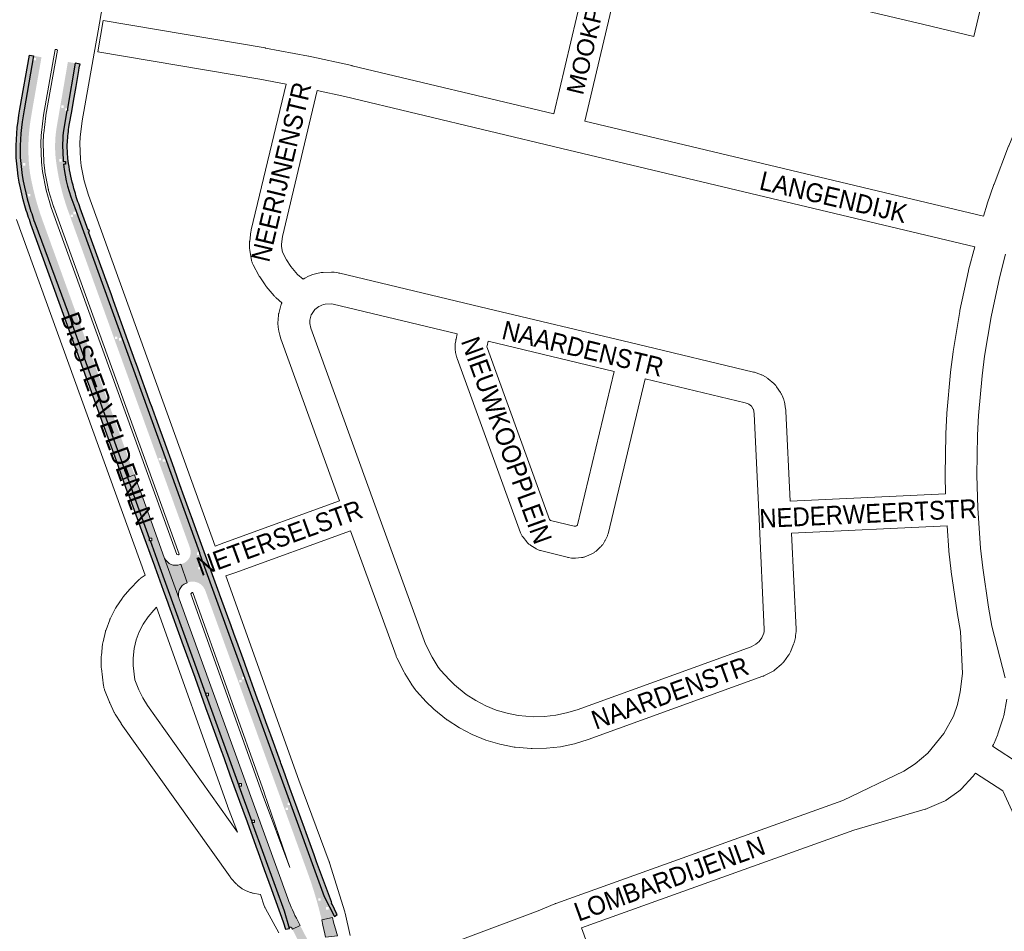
# Paper-space layout 'Layout1' of a CAD drawing. Header units: metres. Extents: x 123097 to 144122, y 392739 to 407589.
# Tile 57 of 256: x 127243 to 127646, y 399538 to 399911. Entities that reach past the tile are written whole.
import ezdxf
from ezdxf.enums import TextEntityAlignment as Align

# ---------------------------------------------------------------- set-up
doc = ezdxf.new("R2010")
doc.units = ezdxf.units.M
doc.header["$MEASUREMENT"] = 0
for name, color, linetype, lineweight in [('gs-anno-wegen algemeen tekst', 7, 'Continuous', 0), ('gs-knt-aanvullende hoofdweg', 7, 'Continuous', 0), ('gs-knt-wegen algemeen', 7, 'Continuous', 0), ('ir-ARC-asfalt-hoofdwegen-te inspecteren', 5, 'Continuous', 0), ('ir-ARC-fietspaden naastliggend- te inspecteren', 1, 'Continuous', 0)]:
    doc.layers.add(name, color=color, linetype=linetype, lineweight=lineweight)
doc.styles.add('Style-Arial', font='arial.ttf')

psp = doc.layouts.get("Layout1")

# ---------------------------------------------------------------- hatches: boundary and pattern name
at = {"layer": 'ir-ARC-asfalt-hoofdwegen-te inspecteren', "linetype": 'Continuous', "lineweight": 13, "extrusion": (0, 0, -1)}
h = psp.add_hatch(color=5, dxfattribs=at)
h.paths.add_polyline_path([(-127249.445, 399828, 0.0125813), (-127247.023, 399835.485, 0.0557179), (-127243.525, 399854.699, 0.0556156), (-127245.091, 399874.22), (-127248.97, 399896.355), (-127252.205, 399895.796), (-127251.922, 399894.174), (-127251.881, 399893.946), (-127251.882, 399893.946), (-127250.194, 399884.28), (-127250.192, 399884.28), (-127250.064, 399883.542), (-127250.065, 399883.541), (-127248.568, 399874.968), (-127248.564, 399874.969), (-127248.503, 399874.599), (-127247.651, 399869.42, -0.0195508), (-127247.015, 399863.554), (-127247.014, 399863.554), (-127246.996, 399863.27, -0.0010137), (-127246.976, 399862.964), (-127246.966, 399862.806), (-127246.967, 399862.806, -0.0337335), (-127247.053, 399852.633), (-127247.079, 399852.268), (-127247.081, 399852.268, -0.0125133), (-127247.48, 399848.512, -0.0235712), (-127249.831, 399837.872), (-127249.829, 399837.871), (-127249.925, 399837.529, -0.0200864), (-127252.739, 399828.678), (-127256.097, 399819.393), (-127256.092, 399819.391), (-127256.346, 399818.685), (-127256.352, 399818.687), (-127261.705, 399803.885), (-127261.696, 399803.881), (-127261.952, 399803.177), (-127261.96, 399803.18), (-127264.024, 399797.473), (-127264.023, 399797.473), (-127290.286, 399724.749), (-127287.372, 399723.716), (-127286.375, 399726.476), (-127287.209, 399726.476), (-127287.209, 399727.476), (-127286.209, 399727.476), (-127286.209, 399726.934), (-127273.364, 399762.478), (-127264.803, 399786.28), (-127265.511, 399786.28), (-127265.511, 399787.28), (-127264.511, 399787.28), (-127264.511, 399787.093), (-127263.078, 399791.077)])
h.paths.add_polyline_path([(-127249.898, 399894.482), (-127249.898, 399895.482), (-127248.898, 399895.482), (-127248.898, 399894.482)], flags=16)
h.paths.add_polyline_path([(-127245.574, 399851.433), (-127245.574, 399852.433), (-127244.574, 399852.433), (-127244.574, 399851.433)], flags=16)
h.paths.add_polyline_path([(-127247.653, 399838.792), (-127247.653, 399839.792), (-127246.653, 399839.792), (-127246.653, 399838.792)], flags=16)
h = psp.add_hatch(color=5, dxfattribs=at)
h.paths.add_polyline_path([(-127372.157, 399543.907), (-127367.931, 399552.089), (-127318.984, 399687.016), (-127316.923, 399692.726), (-127316.923, 399691.973), (-127315.923, 399691.973), (-127315.923, 399692.973), (-127316.834, 399692.973), (-127265.838, 399834.257, 0.0712215), (-127261.251, 399852.029), (-127260.996, 399852.029), (-127260.996, 399853.029), (-127261.148, 399853.029, 0.0459706), (-127261.112, 399864.911), (-127262.638, 399873.808), (-127261.901, 399873.808), (-127261.901, 399874.808), (-127262.81, 399874.808), (-127265.987, 399893.328), (-127263.01, 399893.858), (-127258.657, 399868.472, -0.0720852), (-127258.008, 399854.501, -0.059896), (-127263.359, 399832.165), (-127283.065, 399777.525), (-127313.072, 399694.658, 0.4146635), (-127309.893, 399688.376), (-127309.203, 399688.133), (-127311.888, 399680.61), (-127312.462, 399680.819, 0.3827363), (-127319.141, 399677.735), (-127361.141, 399561.938, 0.0298143), (-127366.895, 399542.691), (-127366.938, 399542.502), (-127366.939, 399542.496), (-127371.289, 399543.535, 0.8159067)])
h.paths.add_polyline_path([(-127261.32, 399875.039), (-127261.32, 399876.039), (-127260.32, 399876.039), (-127260.32, 399875.039)], flags=16)
h.paths.add_polyline_path([(-127260.467, 399853.053), (-127260.467, 399854.053), (-127259.467, 399854.053), (-127259.467, 399853.053)], flags=16)
h.paths.add_polyline_path([(-127302.864, 399730.161), (-127302.864, 399731.161), (-127301.864, 399731.161), (-127301.864, 399730.161)], flags=16)
h.paths.add_polyline_path([(-127266.309, 399831.48), (-127266.309, 399832.48), (-127265.309, 399832.48), (-127265.309, 399831.48)], flags=16)
h.paths.add_polyline_path([(-127284.961, 399779.743), (-127284.961, 399780.743), (-127283.961, 399780.743), (-127283.961, 399779.743)], flags=16)
h.paths.add_polyline_path([(-127283.291, 399780.344), (-127283.291, 399781.344), (-127282.291, 399781.344), (-127282.291, 399780.344)], flags=16)
h.paths.add_polyline_path([(-127301.183, 399730.673), (-127301.183, 399731.673), (-127300.183, 399731.673), (-127300.183, 399730.673)], flags=16)
h.paths.add_polyline_path([(-127265.102, 399830.367), (-127265.102, 399831.367), (-127264.102, 399831.367), (-127264.102, 399830.367)], flags=16)
h.paths.add_polyline_path([(-127334.23, 399639.743), (-127334.23, 399640.743), (-127333.23, 399640.743), (-127333.23, 399639.743)], flags=16)
h.paths.add_polyline_path([(-127335.254, 399641.079), (-127335.254, 399642.079), (-127334.254, 399642.079), (-127334.254, 399641.079)], flags=16)
h.paths.add_polyline_path([(-127317.379, 399686.08), (-127317.379, 399687.08), (-127316.379, 399687.08), (-127316.379, 399686.08)], flags=16)
h.paths.add_polyline_path([(-127353.17, 399587.476), (-127353.17, 399588.476), (-127352.17, 399588.476), (-127352.17, 399587.476)], flags=16)
h.paths.add_polyline_path([(-127353.961, 399589.513), (-127353.961, 399590.513), (-127352.961, 399590.513), (-127352.961, 399589.513)], flags=16)
h.paths.add_polyline_path([(-127366.575, 399550.399), (-127366.575, 399551.399), (-127365.575, 399551.399), (-127365.575, 399550.399)], flags=16)
h.paths.add_polyline_path([(-127369.719, 399546.754), (-127369.719, 399547.754), (-127368.719, 399547.754), (-127368.719, 399546.754)], flags=16)
for points in [[(-127287.372, 399723.716), (-127290.286, 399724.749), (-127291.002, 399722.765), (-127292.767, 399717.878), (-127289.942, 399716.892)], [(-127368.467, 399535.407), (-127368.173, 399536.763), (-127367.366, 399540.33), (-127366.939, 399542.496), (-127371.289, 399543.535), (-127371.767, 399541.608), (-127372.846, 399537.887), (-127373.363, 399535.979)]]:
    psp.add_hatch(color=5, dxfattribs=at).paths.add_polyline_path(points, flags=0)
at = {"layer": 'ir-ARC-asfalt-hoofdwegen-te inspecteren', "linetype": 'Continuous', "lineweight": 13}
for points in [[(127354.688, 399539.298, 0.0020168), (127354.686, 399539.302), (127354.656, 399539.363), (127354.65, 399539.36, 0.7869591), (127353.751, 399538.988), (127351.736, 399546.102), (127348.002, 399556.267), (127338.525, 399582.418), (127339.452, 399582.418), (127339.452, 399583.418), (127338.452, 399583.418), (127338.452, 399582.619), (127333.126, 399597.316), (127334.088, 399597.316), (127334.088, 399598.316), (127333.088, 399598.316), (127333.088, 399597.421), (127319.715, 399634.321), (127320.647, 399634.321), (127320.647, 399635.321), (127319.647, 399635.321), (127319.647, 399634.51), (127316.738, 399642.537), (127300.235, 399688.15), (127296.783, 399697.79), (127297.44, 399697.79), (127297.44, 399698.79), (127296.44, 399698.79), (127296.44, 399698.747), (127289.942, 399716.892), (127292.767, 399717.878), (127292.851, 399717.646), (127302.619, 399690.584), (127308.539, 399674.02), (127353.071, 399551.247, 0.0368489), (127357.143, 399542.075), (127358.062, 399540.273), (127354.999, 399538.673), (127354.99, 399538.691), (127354.99, 399538.691), (127354.747, 399539.18)], [(127311.523, 399680.477, 0.4065199), (127308.539, 399674.02), (127302.619, 399690.584, 0.3789844), (127308.95, 399688.044), (127309.203, 399688.133), (127311.888, 399680.61)]]:
    psp.add_hatch(color=5, dxfattribs=at).paths.add_polyline_path(points)
at = {"layer": 'ir-ARC-asfalt-hoofdwegen-te inspecteren', "linetype": 'Continuous', "lineweight": 13, "extrusion": (0, 0, -1)}
h = psp.add_hatch(color=5, dxfattribs=at)
h.paths.add_polyline_path([(-127358.769, 399531.136), (-127361.784, 399533.112), (-127361.155, 399534.323), (-127359.583, 399537.405), (-127358.062, 399540.273), (-127354.999, 399538.673), (-127356.518, 399535.626), (-127357.916, 399532.867)])
h.paths.add_polyline_path([(-127359.319, 399532.817), (-127359.319, 399533.817), (-127358.319, 399533.817), (-127358.319, 399532.817)], flags=16)
at = {"layer": 'ir-ARC-fietspaden naastliggend- te inspecteren', "linetype": 'Continuous', "lineweight": 30, "extrusion": (0, 0, -1)}
for points in [[(-127247.887, 399827.379, 0.0143141), (-127245.427, 399834.987, 0.0568567), (-127241.879, 399854.581, 0.0574398), (-127243.408, 399874.483), (-127247.309, 399896.623), (-127248.97, 399896.355), (-127245.091, 399874.22, -0.0556156), (-127243.525, 399854.699, -0.0557179), (-127247.023, 399835.485, -0.0125813), (-127249.445, 399828), (-127263.078, 399791.077), (-127264.511, 399787.093), (-127264.511, 399786.28), (-127264.803, 399786.28), (-127273.364, 399762.478), (-127286.209, 399726.934), (-127286.209, 399726.476), (-127286.375, 399726.476), (-127287.372, 399723.716), (-127285.519, 399723.069), (-127283.13, 399729.79), (-127283.132, 399729.79), (-127282.876, 399730.496), (-127282.876, 399730.496), (-127277.846, 399744.372), (-127277.853, 399744.374), (-127277.597, 399745.08), (-127277.591, 399745.077), (-127271.398, 399762.161), (-127271.271, 399762.514), (-127271.271, 399762.514), (-127266.626, 399775.398), (-127266.635, 399775.401), (-127266.379, 399776.107), (-127266.372, 399776.104)], [(-127267.73, 399834.898, 0.0177038), (-127265.585, 399841.686), (-127265.475, 399842.077), (-127265.477, 399842.078, 0.0259365), (-127263.254, 399852.263), (-127263.046, 399854.251, 0.0360302), (-127262.795, 399860.945, 0.0230144), (-127263.575, 399867.912), (-127264.627, 399873.613), (-127265.356, 399877.835), (-127266.388, 399883.816), (-127267.489, 399890.308), (-127267.499, 399890.37), (-127267.697, 399891.446), (-127267.696, 399891.446), (-127267.832, 399892.184), (-127267.832, 399892.184), (-127267.977, 399892.973), (-127265.987, 399893.328), (-127262.81, 399874.808), (-127262.901, 399874.808), (-127262.901, 399873.808), (-127262.638, 399873.808), (-127261.112, 399864.911, -0.0459706), (-127261.148, 399853.029), (-127261.996, 399853.029), (-127261.996, 399852.029), (-127261.251, 399852.029, -0.0712215), (-127265.838, 399834.257), (-127316.834, 399692.973), (-127316.923, 399692.973), (-127316.923, 399692.726), (-127318.984, 399687.016), (-127367.931, 399552.089), (-127372.157, 399543.907), (-127373.22, 399544.688), (-127372.934, 399545.206), (-127371.297, 399548.728), (-127371.271, 399548.718), (-127371.007, 399549.42), (-127371.032, 399549.43), (-127370.895, 399549.894), (-127364.822, 399566.351), (-127363.788, 399569.226), (-127360.57, 399578.168), (-127359.889, 399580.06), (-127353.874, 399596.51), (-127351.227, 399603.893), (-127350.221, 399606.698), (-127350.221, 399606.698), (-127350.017, 399607.266), (-127346.041, 399618.171), (-127345.913, 399618.523), (-127345.785, 399618.875), (-127344.044, 399623.65), (-127341.709, 399630.125), (-127340.702, 399632.916), (-127335.534, 399647.177), (-127335.406, 399647.53), (-127335.278, 399647.883), (-127334.711, 399649.448), (-127332.134, 399656.573), (-127331.123, 399659.367), (-127329.701, 399663.288), (-127329.701, 399663.287), (-127329.445, 399663.993), (-127329.446, 399663.993), (-127325.128, 399675.899), (-127325.061, 399676.083), (-127324.998, 399676.258), (-127324.998, 399676.258), (-127316.129, 399700.786), (-127313.664, 399707.585), (-127313.536, 399707.938), (-127313.408, 399708.291), (-127310.133, 399717.325), (-127309.452, 399719.205), (-127308.206, 399722.645), (-127308.206, 399722.644), (-127307.95, 399723.35), (-127307.951, 399723.35), (-127306.514, 399727.317), (-127302.28, 399739.115), (-127300.236, 399744.738), (-127297.083, 399753.41), (-127297.043, 399753.521), (-127297.02, 399753.584), (-127297.02, 399753.584), (-127291.098, 399769.991), (-127290.59, 399771.39), (-127287.615, 399779.584), (-127281.702, 399796.052), (-127280.839, 399798.451), (-127278.154, 399805.916), (-127277.322, 399808.206), (-127277.321, 399808.206), (-127277.065, 399808.91), (-127277.065, 399808.911), (-127272.159, 399822.409), (-127271.491, 399824.286), (-127271.868, 399824.42), (-127271.633, 399825.079), (-127271.256, 399824.945), (-127268.054, 399833.938)]]:
    psp.add_hatch(color=1, dxfattribs=at).paths.add_polyline_path(points)
at = {"layer": 'ir-ARC-fietspaden naastliggend- te inspecteren', "linetype": 'Continuous', "lineweight": 30}
psp.add_hatch(color=1, dxfattribs=at).paths.add_polyline_path([(127353.751, 399538.988), (127351.736, 399546.102), (127348.002, 399556.267), (127338.525, 399582.418), (127338.452, 399582.418), (127338.452, 399582.619), (127333.126, 399597.316), (127333.088, 399597.316), (127333.088, 399597.421), (127319.715, 399634.321), (127319.647, 399634.321), (127319.647, 399634.51), (127316.738, 399642.537), (127300.235, 399688.15), (127296.783, 399697.79), (127296.44, 399697.79), (127296.44, 399698.747), (127289.942, 399716.892), (127288.009, 399716.209), (127288.101, 399715.954), (127288.101, 399715.954), (127288.357, 399715.248), (127288.356, 399715.248), (127293.131, 399702.025), (127298.431, 399687.491), (127298.559, 399687.139), (127298.559, 399687.138), (127302.034, 399677.556), (127303.937, 399672.31), (127304.193, 399671.604), (127304.192, 399671.604), (127309.528, 399656.763), (127309.655, 399656.41), (127314.937, 399641.858), (127315.065, 399641.505), (127315.064, 399641.505), (127320.065, 399627.636), (127320.192, 399627.283), (127326.164, 399610.817), (127326.292, 399610.464), (127326.291, 399610.464), (127330.051, 399600.039), (127335.565, 399584.84), (127335.567, 399584.841), (127335.823, 399584.135), (127335.821, 399584.135), (127340.503, 399571.227), (127340.505, 399571.228), (127340.761, 399570.522), (127340.759, 399570.522), (127343.432, 399563.154), (127346.264, 399555.344), (127346.392, 399554.991), (127346.389, 399554.991), (127351.114, 399541.674), (127351.239, 399541.321), (127351.237, 399541.32), (127352.155, 399538.664)], flags=0)

# ---------------------------------------------------------------- linework, layer by layer
at = {"layer": 'gs-knt-aanvullende hoofdweg', "color": 7, "linetype": 'Continuous', "flags": 128}
for points in [[(127404.028, 400203.684), (127347.042, 400137.435), (127346.996, 400137.381), (127316.219, 400102.272), (127311.126, 400094.425), (127310.03, 400092.411), (127308.13, 400088.186), (127306.705, 400084.408), (127305.935, 400081.888), (127305.114, 400078.442), (127275.41, 399906.624), (127275.01, 399904.307), (127275.004, 399904.272), (127274.471, 399901.272), (127268.86, 399869.694), (127268.046, 399863.08), (127267.929, 399860.452), (127268.145, 399853.982), (127268.438, 399851.369), (127269.621, 399845.199), (127271.414, 399839.234), (127323.307, 399695.626)], [(127307.577, 399692.125), (127308.323, 399692.068), (127308.541, 399692.294), (127257.218, 399834.323), (127257.151, 399834.517), (127257.089, 399834.713), (127255.126, 399841.245), (127255.056, 399841.491), (127255.037, 399841.572), (127255.025, 399841.616), (127255.015, 399841.658), (127254.995, 399841.74), (127254.942, 399841.991), (127253.631, 399848.828), (127253.582, 399849.116), (127253.544, 399849.406), (127253.186, 399852.602), (127253.159, 399852.894), (127253.143, 399853.187), (127252.907, 399860.242), (127252.903, 399860.534), (127252.91, 399860.827), (127253.053, 399864.041), (127253.072, 399864.334), (127253.102, 399864.625), (127253.977, 399871.729), (127254.005, 399871.927), (127254.037, 399872.125), (127258.759, 399898.7), (127258.288, 399898.97), (127257.816, 399898.887), (127253.055, 399872.093), (127253.052, 399872.072), (127252.08, 399863.772), (127251.936, 399860.539), (127252.194, 399852.824), (127252.626, 399848.97), (127254.081, 399841.383), (127256.236, 399834.215), (127307.577, 399692.125)], [(127294.65, 399683.7), (127242.04, 399829.304)], [(127327.706, 399683.37), (127357.508, 399599.801), (127370.017, 399566.335), (127370.092, 399566.125), (127370.16, 399565.913), (127376.338, 399545.816), (127376.414, 399545.555), (127376.479, 399545.292), (127378.581, 399536.153)], [(127342.495, 399594.319), (127353.856, 399563.929), (127343.418, 399594.596), (127343.379, 399594.702), (127314.183, 399676.574), (127313.89, 399676.595), (127313.333, 399676.099), (127342.495, 399594.319)], [(127332.404, 399578.42), (127328.406, 399589.113), (127328.367, 399589.221), (127299.352, 399670.587)], [(127349.325, 399537.252), (127343.931, 399547.139), (127343.79, 399547.411), (127343.764, 399547.466), (127343.745, 399547.503), (127343.716, 399547.569), (127343.66, 399547.688), (127343.609, 399547.809), (127343.579, 399547.877), (127343.564, 399547.916), (127343.541, 399547.971), (127343.434, 399548.259), (127341.806, 399552.919)]]:
    psp.add_lwpolyline(points, dxfattribs=at)
at = {"layer": 'gs-knt-wegen algemeen', "color": 7, "linetype": 'Continuous', "flags": 128}
for points in [[(127641.382, 400000.462), (127641.381, 400000.459), (127641.38, 400000.456), (127641.356, 400000.386), (127641.333, 400000.315), (127641.31, 400000.242), (127641.289, 400000.17), (127641.269, 400000.097), (127622.241, 399920.441), (127636.967, 399916.923, -0.3684596), (127636.974, 399916.912), (127633.953, 399904.266, -0.3848432), (127633.942, 399904.259), (127612.884, 399909.29), (127549.08, 399924.535), (127490.859, 399938.445)], [(127352.341, 399884.737), (127341.583, 399886.752), (127275.257, 399898.044, -0.3715391), (127275.249, 399898.055), (127277.431, 399910.872, -0.3715402), (127277.442, 399910.88), (127343.822, 399899.579), (127343.927, 399899.56), (127361.461, 399896.276), (127361.668, 399896.233), (127379.233, 399892.348), (127379.337, 399892.325), (127461.944, 399872.63)]]:
    psp.add_lwpolyline(points, format="xyb", dxfattribs=at)
for points in [[(127461.944, 399872.63), (127478.195, 399941.471)], [(127490.859, 399938.445), (127474.609, 399869.61)], [(127637.867, 399830.687), (127639.383, 399835.584), (127639.44, 399835.759), (127642.116, 399843.611), (127642.196, 399843.833), (127648.114, 399859.333), (127648.202, 399859.551), (127651.439, 399867.189), (127651.535, 399867.404), (127658.556, 399882.435), (127658.695, 399882.716), (127666.433, 399897.391), (127666.547, 399897.598), (127670.679, 399904.791), (127670.8, 399904.993), (127679.579, 399919.071)], [(127350.602, 399795.259), (127348.229, 399797.254), (127348.018, 399797.44), (127347.815, 399797.635), (127347.62, 399797.838), (127347.435, 399798.049), (127344.156, 399801.953), (127344.003, 399802.142), (127343.857, 399802.336), (127343.718, 399802.536), (127341.534, 399805.823), (127341.371, 399806.081), (127341.221, 399806.346), (127338.871, 399810.722), (127338.735, 399810.989), (127338.612, 399811.262), (127338.501, 399811.541), (127338.404, 399811.824), (127338.319, 399812.111), (127338.248, 399812.402), (127338.191, 399812.696), (127337.521, 399816.583), (127337.483, 399816.828), (127337.455, 399817.073), (127337.437, 399817.32), (127337.427, 399817.567), (127337.39, 399819.54), (127337.39, 399819.787), (127337.4, 399820.034), (127337.419, 399820.281), (127337.447, 399820.527), (127337.971, 399824.436), (127338.004, 399824.653), (127338.044, 399824.869), (127338.091, 399825.083), (127352.341, 399884.737)], [(127365.106, 399882.138), (127350.831, 399822.379), (127350.417, 399819.288), (127350.436, 399818.306), (127350.842, 399815.95), (127352.547, 399812.775), (127354.36, 399810.048), (127357.04, 399806.857), (127359.297, 399804.96)], [(127634.287, 399818.156), (127465.271, 399858.451), (127376.369, 399879.647), (127365.106, 399882.138)], [(127474.609, 399869.61), (127637.867, 399830.687)], [(127622.361, 399716.949), (127622.157, 399724.456), (127622.156, 399724.745), (127622.441, 399741.34), (127622.449, 399741.575), (127622.891, 399749.862), (127622.908, 399750.097), (127624.391, 399766.628), (127624.416, 399766.862), (127625.456, 399775.096), (127625.49, 399775.328), (127628.163, 399791.71), (127628.221, 399792.018), (127631.68, 399808.251), (127631.753, 399808.556), (127634.287, 399818.156)], [(127646.953, 399815.124), (127644.381, 399805.384), (127640.988, 399789.458), (127638.359, 399773.348), (127637.348, 399765.347), (127635.886, 399749.051), (127635.457, 399740.999), (127635.177, 399724.665), (127635.546, 399711.068), (127636.71, 399694.775), (127637.576, 399686.757), (127639.918, 399670.563), (127641.338, 399662.75), (127646.818, 399641.607)], [(127359.297, 399804.96), (127359.96, 399805.351), (127361.576, 399806.126), (127363.251, 399806.76), (127364.974, 399807.25), (127366.733, 399807.59), (127366.98, 399807.622), (127367.228, 399807.645), (127367.477, 399807.658), (127370.882, 399807.773), (127371.169, 399807.777), (127371.455, 399807.767), (127371.74, 399807.746), (127372.025, 399807.711), (127373.715, 399807.469), (127374.011, 399807.42), (127374.305, 399807.357)], [(127374.305, 399807.357), (127431.849, 399793.61), (127496.047, 399778.274), (127543.716, 399766.886), (127543.926, 399766.832), (127544.135, 399766.771), (127544.341, 399766.703), (127546.38, 399765.994), (127546.637, 399765.898), (127546.889, 399765.792), (127547.137, 399765.676), (127547.38, 399765.549), (127548.667, 399764.841), (127548.897, 399764.708), (127549.121, 399764.566), (127549.34, 399764.415), (127549.552, 399764.255), (127549.757, 399764.087), (127551.985, 399762.184), (127552.205, 399761.987), (127552.416, 399761.781), (127552.618, 399761.565), (127552.809, 399761.34), (127552.99, 399761.106), (127553.16, 399760.865), (127554.795, 399758.432), (127554.939, 399758.208), (127555.074, 399757.979), (127555.199, 399757.744), (127555.314, 399757.505), (127555.419, 399757.261), (127555.974, 399755.901), (127556.07, 399755.653), (127556.155, 399755.401), (127556.23, 399755.145), (127556.294, 399754.887), (127556.348, 399754.627), (127556.882, 399751.745), (127556.929, 399751.454), (127556.963, 399751.161), (127556.984, 399750.866), (127558.729, 399713.938)], [(127374.275, 399714.124), (127350.255, 399780.423), (127349.758, 399781.989), (127349.387, 399783.591), (127349.146, 399785.217), (127349.036, 399786.858), (127349.058, 399788.502), (127349.211, 399790.139), (127349.251, 399790.395), (127349.3, 399790.649), (127349.36, 399790.902), (127350.196, 399794.135), (127350.268, 399794.391), (127350.35, 399794.644), (127350.443, 399794.893), (127350.545, 399795.138), (127350.602, 399795.259)], [(127422.436, 399782.472), (127371.572, 399794.623), (127370.748, 399794.741), (127368.347, 399794.66), (127367.679, 399794.503), (127367.027, 399794.288), (127366.395, 399794.018), (127365.789, 399793.695), (127365.213, 399793.321), (127364.672, 399792.899), (127364.169, 399792.432)], [(127364.169, 399792.432), (127362.748, 399790.459), (127362.635, 399790.229), (127362.078, 399788.078), (127362.049, 399787.425), (127362.076, 399786.771), (127362.16, 399786.122), (127362.3, 399785.483), (127362.497, 399784.858), (127388.732, 399712.444), (127409.496, 399655.427), (127412.211, 399650.047), (127414.645, 399646.068), (127415.563, 399644.754), (127419.228, 399640.774), (127421.285, 399638.763), (127426.077, 399634.854), (127429.978, 399632.334), (127434.099, 399630.192), (127438.403, 399628.448), (127442.853, 399627.116), (127447.408, 399626.21), (127453.661, 399625.673), (127458.211, 399625.783), (127462.732, 399626.313), (127467.185, 399627.257), (127471.532, 399628.609), (127542.722, 399654.4), (127544.687, 399655.389), (127546.066, 399656.56), (127547.132, 399658.023), (127547.899, 399659.877), (127548.051, 399660.575), (127548.131, 399661.408), (127546.031, 399706.824), (127543.999, 399749.809), (127543.667, 399751.599), (127543.617, 399751.724), (127542.851, 399752.863), (127541.807, 399753.754), (127541.585, 399753.876), (127540.373, 399754.298), (127499.35, 399764.099)], [(127499.35, 399764.099), (127484.156, 399700.646), (127484.081, 399700.36), (127483.993, 399700.079), (127483.892, 399699.801), (127483.779, 399699.529), (127483.284, 399698.409), (127483.171, 399698.168), (127483.048, 399697.932), (127482.917, 399697.701), (127482.775, 399697.475), (127482.104, 399696.451), (127481.923, 399696.189), (127481.729, 399695.935), (127481.523, 399695.692), (127481.305, 399695.459), (127481.076, 399695.237), (127479.284, 399693.581), (127479.056, 399693.381), (127478.818, 399693.19), (127478.573, 399693.012), (127478.319, 399692.844), (127478.057, 399692.689), (127477.789, 399692.546), (127477.514, 399692.416), (127475.285, 399691.424), (127475.004, 399691.307), (127474.719, 399691.204), (127474.429, 399691.113), (127474.135, 399691.036), (127473.838, 399690.973), (127473.538, 399690.924), (127473.236, 399690.89), (127470.807, 399690.666), (127470.489, 399690.644), (127470.171, 399690.638), (127469.852, 399690.648), (127469.535, 399690.673), (127469.219, 399690.714), (127468.01, 399690.9), (127467.716, 399690.952), (127467.425, 399691.017), (127456.478, 399693.746), (127456.186, 399693.826), (127455.898, 399693.92), (127455.615, 399694.027), (127455.337, 399694.147), (127455.065, 399694.279), (127454.8, 399694.424), (127454.541, 399694.582), (127452.487, 399695.898), (127452.235, 399696.067), (127451.991, 399696.249), (127451.756, 399696.441), (127451.53, 399696.645), (127451.314, 399696.859), (127451.108, 399697.082), (127450.913, 399697.315), (127449.39, 399699.221), (127449.207, 399699.462), (127449.035, 399699.711), (127448.875, 399699.967), (127448.727, 399700.231), (127448.591, 399700.501), (127448.468, 399700.778), (127448.358, 399701.059), (127422.394, 399772.432), (127422.311, 399772.676), (127422.237, 399772.925), (127422.173, 399773.175), (127421.771, 399774.896), (127421.717, 399775.149), (127421.673, 399775.405), (127421.639, 399775.662), (127421.616, 399775.921), (127421.603, 399776.18), (127421.566, 399777.403), (127421.563, 399777.67), (127421.572, 399777.936), (127421.591, 399778.202), (127421.621, 399778.467), (127421.784, 399779.68), (127421.82, 399779.915), (127421.865, 399780.149), (127421.917, 399780.38), (127422.436, 399782.472)], [(127435.1, 399779.447), (127434.64, 399777.592), (127434.596, 399777.263), (127434.597, 399777.225), (127434.763, 399776.517), (127460.229, 399706.514), (127460.415, 399706.281), (127460.665, 399706.121), (127470.285, 399703.723)], [(127486.686, 399767.124), (127435.1, 399779.447)], [(127470.285, 399703.723), (127470.408, 399703.704), (127470.972, 399703.756), (127471.239, 399703.875), (127471.62, 399704.227), (127471.632, 399704.254), (127486.686, 399767.124)], [(127558.729, 399713.938), (127622.361, 399716.949)], [(127323.307, 399695.626), (127326.807, 399696.927), (127326.858, 399696.946), (127374.275, 399714.124)], [(127378.72, 399701.887), (127331.319, 399684.714), (127327.706, 399683.37)], [(127559.337, 399700.933), (127561.158, 399661.549), (127561.165, 399661.242), (127561.157, 399660.936), (127561.136, 399660.63), (127560.976, 399658.953), (127560.946, 399658.696), (127560.906, 399658.441), (127560.856, 399658.188), (127560.498, 399656.541), (127560.43, 399656.26), (127560.35, 399655.981), (127560.257, 399655.706), (127560.152, 399655.436), (127558.866, 399652.328), (127558.742, 399652.045), (127558.603, 399651.769), (127558.452, 399651.5), (127558.289, 399651.238), (127558.113, 399650.984), (127556.133, 399648.266), (127555.945, 399648.02), (127555.746, 399647.784), (127555.535, 399647.557), (127555.314, 399647.341), (127555.083, 399647.136), (127552.519, 399644.96), (127552.279, 399644.765), (127552.03, 399644.582), (127551.772, 399644.412), (127551.507, 399644.254), (127551.234, 399644.108), (127548.23, 399642.596), (127547.997, 399642.485), (127547.761, 399642.383), (127547.52, 399642.29), (127475.966, 399616.367), (127470.414, 399614.644), (127464.725, 399613.446), (127458.949, 399612.783), (127453.136, 399612.662), (127452.941, 399612.67), (127452.747, 399612.684), (127446.094, 399613.255), (127445.901, 399613.274), (127445.707, 399613.3), (127439.852, 399614.446), (127434.133, 399616.148), (127428.603, 399618.389), (127423.312, 399621.149), (127418.31, 399624.402), (127418.154, 399624.518), (127418.002, 399624.639), (127412.828, 399628.86), (127412.605, 399629.05), (127412.392, 399629.249), (127410.004, 399631.584), (127409.883, 399631.705), (127409.766, 399631.829), (127405.688, 399636.257), (127405.495, 399636.476), (127405.312, 399636.704), (127405.139, 399636.94), (127403.857, 399638.776), (127403.747, 399638.939), (127403.642, 399639.106), (127400.966, 399643.48), (127400.832, 399643.709), (127400.707, 399643.944), (127397.699, 399649.905), (127397.588, 399650.136), (127397.486, 399650.371), (127397.394, 399650.61), (127378.72, 399701.887)], [(127394.708, 399523.415), (127455.584, 399546.194), (127462.386, 399549.135), (127462.465, 399549.168), (127462.574, 399549.211), (127462.716, 399549.266), (127462.762, 399549.284), (127462.772, 399549.287), (127580.25, 399591.434), (127605.271, 399603.47), (127609.904, 399606.424), (127615.126, 399610.789), (127621.648, 399618.815), (127621.651, 399618.82), (127625.558, 399625.978), (127627.299, 399630.733), (127628.302, 399635.972), (127629.258, 399643.482), (127628.492, 399660.618), (127627.087, 399668.351), (127627.049, 399668.583), (127624.673, 399685.009), (127624.644, 399685.242), (127623.753, 399693.494), (127623.732, 399693.729), (127623.002, 399703.945)], [(127623.002, 399703.945), (127559.337, 399700.933)], [(127341.806, 399552.919), (127341.802, 399552.919), (127338.81, 399553.485), (127338.553, 399553.54), (127338.298, 399553.604), (127338.046, 399553.679), (127337.797, 399553.764), (127335.987, 399554.422), (127335.708, 399554.53), (127335.434, 399554.652), (127335.167, 399554.786), (127334.905, 399554.932), (127334.651, 399555.09), (127334.404, 399555.259), (127334.165, 399555.44), (127332.656, 399556.637), (127332.454, 399556.804), (127332.258, 399556.98), (127332.07, 399557.163), (127331.889, 399557.354), (127329.902, 399559.536), (127329.728, 399559.734), (127329.563, 399559.939), (127329.407, 399560.15), (127284.874, 399622.88), (127284.764, 399623.038), (127284.66, 399623.2), (127282.391, 399626.834), (127282.259, 399627.056), (127282.135, 399627.282), (127282.021, 399627.513), (127280.199, 399631.39), (127280.119, 399631.567), (127280.045, 399631.746), (127278.05, 399636.745), (127277.953, 399637.002), (127277.868, 399637.263), (127277.793, 399637.528), (127277.73, 399637.795), (127277.678, 399638.065), (127277.638, 399638.336), (127276.727, 399645.498), (127276.698, 399645.778), (127276.68, 399646.059), (127276.675, 399646.341), (127276.688, 399650.117), (127276.693, 399650.348), (127276.706, 399650.58), (127276.728, 399650.811), (127277.253, 399655.547), (127277.289, 399655.819), (127277.336, 399656.088), (127277.394, 399656.355), (127278.413, 399660.583), (127278.479, 399660.834), (127278.554, 399661.081), (127278.64, 399661.326), (127280.144, 399665.373), (127280.239, 399665.614), (127280.344, 399665.852), (127280.458, 399666.085), (127282.425, 399669.905), (127282.542, 399670.122), (127282.667, 399670.334), (127282.799, 399670.54), (127285.234, 399674.187), (127285.38, 399674.396), (127285.535, 399674.6), (127285.696, 399674.797), (127288.367, 399677.926), (127288.49, 399678.066), (127288.617, 399678.203), (127291.77, 399681.494), (127291.981, 399681.704), (127292.201, 399681.904), (127292.43, 399682.094), (127292.668, 399682.273), (127294.65, 399683.7)], [(127299.352, 399670.587), (127298.148, 399669.33), (127295.849, 399666.636), (127293.832, 399663.617), (127292.212, 399660.472), (127290.98, 399657.155), (127290.148, 399653.704), (127289.707, 399649.723), (127289.696, 399646.72), (127290.449, 399640.801), (127292.065, 399636.752), (127293.64, 399633.401), (127295.602, 399630.259), (127332.404, 399578.42)], [(127647.496, 399632.852), (127646.162, 399626.039), (127646.105, 399625.779), (127646.038, 399625.521), (127645.96, 399625.266), (127643.818, 399618.719), (127643.719, 399618.437), (127643.607, 399618.161), (127642.187, 399614.875), (127642.061, 399614.601), (127641.923, 399614.334), (127641.539, 399613.632), (127652.956, 399606.306)], [(127645.857, 399595.392), (127634.622, 399602.6), (127633.956, 399601.733), (127633.768, 399601.499), (127633.57, 399601.275), (127628.784, 399596.104), (127628.591, 399595.905), (127628.391, 399595.714), (127628.183, 399595.532), (127627.967, 399595.359), (127627.744, 399595.196), (127622.623, 399591.606), (127622.403, 399591.457), (127622.176, 399591.318), (127621.943, 399591.189), (127621.706, 399591.069), (127621.464, 399590.958), (127614.786, 399588.078), (127614.541, 399587.978), (127614.292, 399587.889), (127614.04, 399587.809), (127584.784, 399579.228), (127473.315, 399539.238)], [(127655.61, 399573.888), (127645.857, 399595.392)], [(127473.315, 399539.238), (127486.712, 399502.255)]]:
    psp.add_lwpolyline(points, dxfattribs=at)
at = {"layer": 'ir-ARC-asfalt-hoofdwegen-te inspecteren', "color": 5, "linetype": 'Continuous', "lineweight": 13}
for points in [[(127287.372, 399723.716), (127290.286, 399724.749), (127291.002, 399722.765), (127292.767, 399717.878), (127289.942, 399716.892)], [(127368.467, 399535.407), (127368.173, 399536.763), (127367.366, 399540.33), (127366.939, 399542.496), (127371.289, 399543.535), (127371.767, 399541.608), (127372.846, 399537.887), (127373.363, 399535.979)]]:
    psp.add_lwpolyline(points, close=True, dxfattribs=at)
for points in [[(127354.688, 399539.298, 0.0020168), (127354.686, 399539.302), (127354.656, 399539.363), (127354.65, 399539.36, 0.7869591), (127353.751, 399538.988), (127351.736, 399546.102), (127348.002, 399556.267), (127338.525, 399582.418), (127339.452, 399582.418), (127339.452, 399583.418), (127338.452, 399583.418), (127338.452, 399582.619), (127333.126, 399597.316), (127334.088, 399597.316), (127334.088, 399598.316), (127333.088, 399598.316), (127333.088, 399597.421), (127319.715, 399634.321), (127320.647, 399634.321), (127320.647, 399635.321), (127319.647, 399635.321), (127319.647, 399634.51), (127316.738, 399642.537), (127300.235, 399688.15), (127296.783, 399697.79), (127297.44, 399697.79), (127297.44, 399698.79), (127296.44, 399698.79), (127296.44, 399698.747), (127289.942, 399716.892), (127292.767, 399717.878), (127292.851, 399717.646), (127302.619, 399690.584), (127308.539, 399674.02), (127353.071, 399551.247, 0.0368489), (127357.143, 399542.075), (127358.062, 399540.273), (127354.999, 399538.673), (127354.99, 399538.691), (127354.99, 399538.691), (127354.747, 399539.18)], [(127311.523, 399680.477, 0.4065199), (127308.539, 399674.02), (127302.619, 399690.584, 0.3789844), (127308.95, 399688.044), (127309.203, 399688.133), (127311.888, 399680.61)]]:
    psp.add_lwpolyline(points, format="xyb", close=True, dxfattribs=at)
at = {"layer": 'ir-ARC-fietspaden naastliggend- te inspecteren', "color": 1, "linetype": 'Continuous', "lineweight": 30}
for points in [[(127247.887, 399827.379, -0.0143141), (127245.427, 399834.987, -0.0568567), (127241.879, 399854.581, -0.0574398), (127243.408, 399874.483), (127247.309, 399896.623), (127248.97, 399896.355), (127245.091, 399874.22, 0.0556156), (127243.525, 399854.699, 0.0557179), (127247.023, 399835.485, 0.0125813), (127249.445, 399828), (127263.078, 399791.077), (127264.511, 399787.093), (127264.511, 399786.28), (127264.803, 399786.28), (127273.364, 399762.478), (127286.209, 399726.934), (127286.209, 399726.476), (127286.375, 399726.476), (127287.372, 399723.716), (127285.519, 399723.069), (127283.13, 399729.79), (127283.132, 399729.79), (127282.876, 399730.496), (127282.876, 399730.496), (127277.846, 399744.372), (127277.853, 399744.374), (127277.597, 399745.08), (127277.591, 399745.077), (127271.398, 399762.161), (127271.271, 399762.514), (127271.271, 399762.514), (127266.626, 399775.398), (127266.635, 399775.401), (127266.379, 399776.107), (127266.372, 399776.104)], [(127267.73, 399834.898, -0.0177038), (127265.585, 399841.686), (127265.475, 399842.077), (127265.477, 399842.078, -0.0259365), (127263.254, 399852.263), (127263.046, 399854.251, -0.0360302), (127262.795, 399860.945, -0.0230144), (127263.575, 399867.912), (127264.627, 399873.613), (127265.356, 399877.835), (127266.388, 399883.816), (127267.489, 399890.308), (127267.499, 399890.37), (127267.697, 399891.446), (127267.696, 399891.446), (127267.832, 399892.184), (127267.832, 399892.184), (127267.977, 399892.973), (127265.987, 399893.328), (127262.81, 399874.808), (127262.901, 399874.808), (127262.901, 399873.808), (127262.638, 399873.808), (127261.112, 399864.911, 0.0459706), (127261.148, 399853.029), (127261.996, 399853.029), (127261.996, 399852.029), (127261.251, 399852.029, 0.0712215), (127265.838, 399834.257), (127316.834, 399692.973), (127316.923, 399692.973), (127316.923, 399692.726), (127318.984, 399687.016), (127367.931, 399552.089), (127372.157, 399543.907), (127373.22, 399544.688), (127372.934, 399545.206), (127371.297, 399548.728), (127371.271, 399548.718), (127371.007, 399549.42), (127371.032, 399549.43), (127370.895, 399549.894), (127364.822, 399566.351), (127363.788, 399569.226), (127360.57, 399578.168), (127359.889, 399580.06), (127353.874, 399596.51), (127351.227, 399603.893), (127350.221, 399606.698), (127350.221, 399606.698), (127350.017, 399607.266), (127346.041, 399618.171), (127345.913, 399618.523), (127345.785, 399618.875), (127344.044, 399623.65), (127341.709, 399630.125), (127340.702, 399632.916), (127335.534, 399647.177), (127335.406, 399647.53), (127335.278, 399647.883), (127334.711, 399649.448), (127332.134, 399656.573), (127331.123, 399659.367), (127329.701, 399663.288), (127329.701, 399663.287), (127329.445, 399663.993), (127329.446, 399663.993), (127325.128, 399675.899), (127325.061, 399676.083), (127324.998, 399676.258), (127324.998, 399676.258), (127316.129, 399700.786), (127313.664, 399707.585), (127313.536, 399707.938), (127313.408, 399708.291), (127310.133, 399717.325), (127309.452, 399719.205), (127308.206, 399722.645), (127308.206, 399722.644), (127307.95, 399723.35), (127307.951, 399723.35), (127306.514, 399727.317), (127302.28, 399739.115), (127300.236, 399744.738), (127297.083, 399753.41), (127297.043, 399753.521), (127297.02, 399753.584), (127297.02, 399753.584), (127291.098, 399769.991), (127290.59, 399771.39), (127287.615, 399779.584), (127281.702, 399796.052), (127280.839, 399798.451), (127278.154, 399805.916), (127277.322, 399808.206), (127277.321, 399808.206), (127277.065, 399808.91), (127277.065, 399808.911), (127272.159, 399822.409), (127271.491, 399824.286), (127271.868, 399824.42), (127271.633, 399825.079), (127271.256, 399824.945), (127268.054, 399833.938)]]:
    psp.add_lwpolyline(points, format="xyb", close=True, dxfattribs=at)
for points in [[(127289.942, 399716.892), (127288.009, 399716.209), (127285.519, 399723.069), (127287.372, 399723.716)], [(127353.751, 399538.988), (127351.736, 399546.102), (127348.002, 399556.267), (127338.525, 399582.418), (127338.452, 399582.418), (127338.452, 399582.619), (127333.126, 399597.316), (127333.088, 399597.316), (127333.088, 399597.421), (127319.715, 399634.321), (127319.647, 399634.321), (127319.647, 399634.51), (127316.738, 399642.537), (127300.235, 399688.15), (127296.783, 399697.79), (127296.44, 399697.79), (127296.44, 399698.747), (127289.942, 399716.892), (127288.009, 399716.209), (127288.101, 399715.954), (127288.101, 399715.954), (127288.357, 399715.248), (127288.356, 399715.248), (127293.131, 399702.025), (127298.431, 399687.491), (127298.559, 399687.139), (127298.559, 399687.138), (127302.034, 399677.556), (127303.937, 399672.31), (127304.193, 399671.604), (127304.192, 399671.604), (127309.528, 399656.763), (127309.655, 399656.41), (127314.937, 399641.858), (127315.065, 399641.505), (127315.064, 399641.505), (127320.065, 399627.636), (127320.192, 399627.283), (127326.164, 399610.817), (127326.292, 399610.464), (127326.291, 399610.464), (127330.051, 399600.039), (127335.565, 399584.84), (127335.567, 399584.841), (127335.823, 399584.135), (127335.821, 399584.135), (127340.503, 399571.227), (127340.505, 399571.228), (127340.761, 399570.522), (127340.759, 399570.522), (127343.432, 399563.154), (127346.264, 399555.344), (127346.392, 399554.991), (127346.389, 399554.991), (127351.114, 399541.674), (127351.239, 399541.321), (127351.237, 399541.32), (127352.155, 399538.664)]]:
    psp.add_lwpolyline(points, close=True, dxfattribs=at)
at = {"layer": 'ir-ARC-fietspaden naastliggend- te inspecteren', "color": 1, "linetype": 'Continuous', "lineweight": 30, "extrusion": (0, 0, -1)}
psp.add_solid([(-127289.942, 399716.892), (-127288.009, 399716.209), (-127287.372, 399723.716), (-127285.519, 399723.069)], dxfattribs=at)

# ---------------------------------------------------------------- texts
at = {"layer": 'gs-anno-wegen algemeen tekst', "color": 7, "style": 'Style-Arial'}
psp.add_text('MOOKPAD', height=7, rotation=76.56388, dxfattribs=at).set_placement((127476.269, 399905.092), align=Align.MIDDLE_CENTER)
at = {"layer": 'gs-anno-wegen algemeen tekst', "color": 7, "style": 'Style-Arial', "width": 0.909091}
for s, rotation, p in [('NEERIJNENSTR', 76.56553, (127350.359, 399848.824)), ('LANGENDIJK', 346.88938, (127576.483, 399838.523)), ('BIJSTERVELDENLN', 289.91524, (127279.239, 399747.744)), ('NAARDENSTR', 346.56322, (127473.871, 399776.461)), ('NIEUWKOOPPLEIN', 289.91531, (127442.626, 399738.942)), ('NETERSELSTR', 19.91473, (127349.646, 399698.959)), ('NEDERWEERTSTR', 2.70864, (127590.612, 399708.93)), ('NAARDENSTR', 19.91473, (127509.526, 399635.449)), ('LOMBARDIJENLN', 19.91543, (127509.348, 399559.367))]:
    psp.add_text(s, height=7.7, rotation=rotation, dxfattribs=at).set_placement(p, align=Align.MIDDLE_CENTER)

doc.saveas('drawing.dxf')
